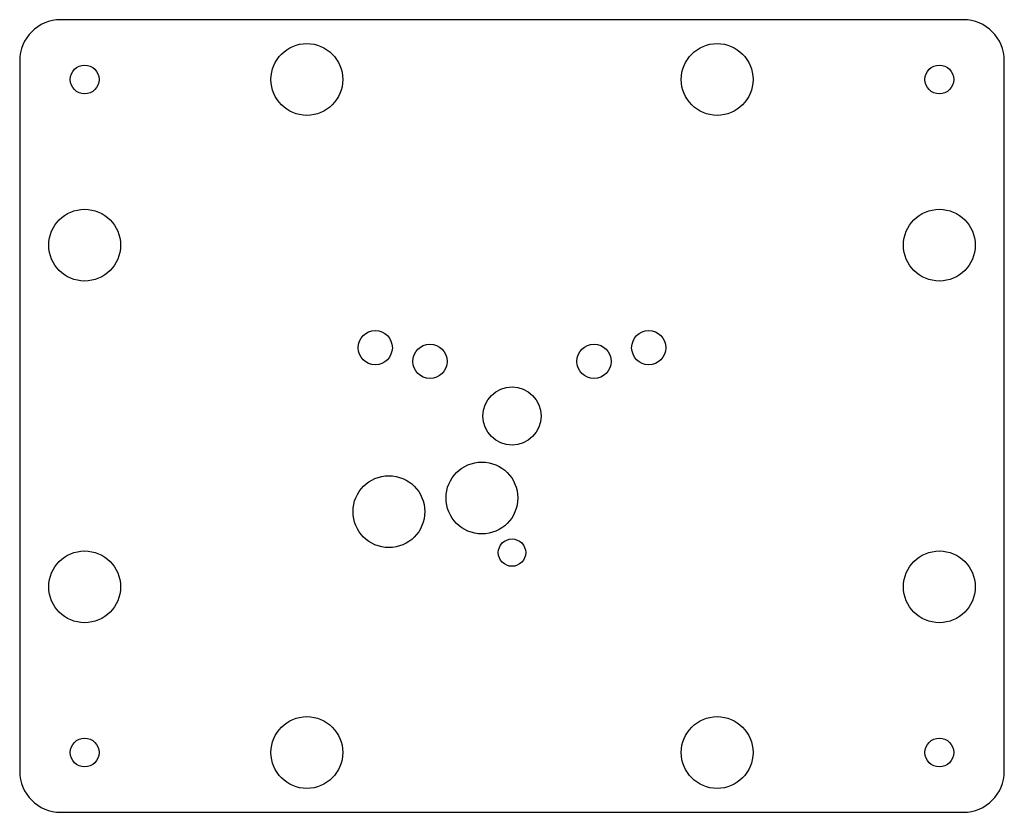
# Model space of a CAD drawing. Header units: millimetres. Extents: x -72 to 72, y -58 to 58.
import ezdxf

# ---------------------------------------------------------------- set-up
doc = ezdxf.new("R2010")
doc.units = ezdxf.units.MM

msp = doc.modelspace()

# ---------------------------------------------------------------- linework, layer by layer
at = {"layer": 'HOLES'}
for centre, radius in [((-30, 49.25), 5.25), ((30, 49.25), 5.25), ((-62.5, 25), 5.25), ((62.5, 25), 5.25), ((-20, 10), 2.5), ((20, 10), 2.5), ((-12, 8), 2.5), ((12, 8), 2.5), ((-4.4, -12), 5.25), ((-18, -14), 5.25), ((0, -20), 2), ((-62.5, -25), 5.25), ((62.5, -25), 5.25), ((-30, -49.25), 5.25), ((30, -49.25), 5.25)]:
    msp.add_circle(centre, radius, dxfattribs=at)
at = {"layer": 'OUTLINE'}
for p, q in [((66, 58), (-66, 58)), ((-72, 52), (-72, -52)), ((72, -52), (72, 52)), ((-66, -58), (66, -58))]:
    msp.add_line(p, q, dxfattribs=at)
for centre, start, end in [((-66, 52), 90, 180), ((66, 52), 0, 90), ((-66, -52), 180, 270), ((66, -52), 270, 360)]:
    msp.add_arc(centre, 6, start, end, dxfattribs=at)
at = {"layer": 'TAP_DRILL'}
for centre, radius in [((-62.5, 49.25), 2.1), ((62.5, 49.25), 2.1), ((0, 0), 4.25), ((-62.5, -49.25), 2.1), ((62.5, -49.25), 2.1)]:
    msp.add_circle(centre, radius, dxfattribs=at)

doc.saveas('drawing.dxf')
